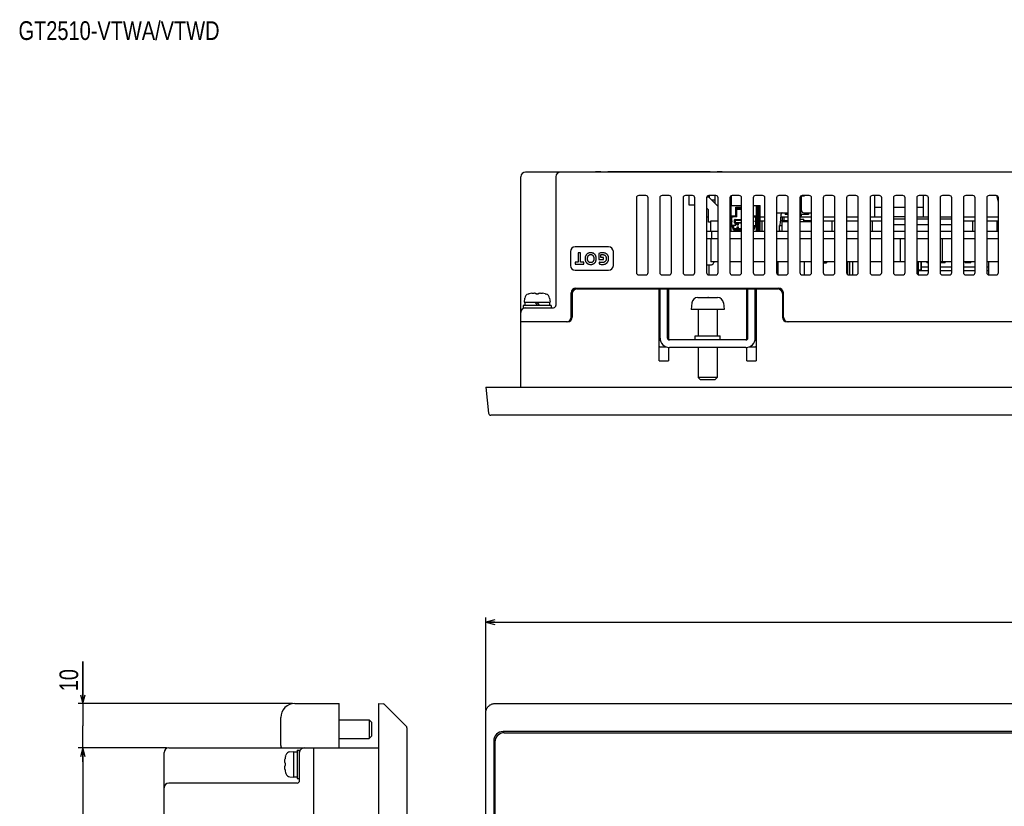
# Model space of a CAD drawing. Extents: x 0 to 819, y 0 to 477.
# Tile 5 of 24: x 0 to 211, y 308 to 477. Entities that reach past the tile are written whole.
import ezdxf
from ezdxf.enums import TextEntityAlignment as Align

# ---------------------------------------------------------------- set-up
doc = ezdxf.new("R2010")
doc.units = 0
doc.header["$LTSCALE"] = 46.255
doc.layers.get('0').update_dxf_attribs({"linetype": 'CONTINUOUS'})
doc.layers.add('AXIS', color=7, linetype='CONTINUOUS')
doc.layers.add('DIM', color=7, linetype='CONTINUOUS')
doc.styles.get("Standard").update_dxf_attribs({"font": 'txt', "width": 0.8})
doc.dimstyles.get("Standard").update_dxf_attribs({"dimtxt": 2.5, "dimasz": 2.5, "dimexe": 1.25, "dimexo": 0.625, "dimtad": 1, "dimcen": 2.5, "dimazin": 3, "dimtfac": 1, "dimtmove": 0, "dimatfit": 3})

# ---------------------------------------------------------------- blocks, each defined once
blk = doc.blocks.new('_OPEN')
at = {"color": 0, "linetype": 'BYBLOCK'}
for p, q in [((0, 0), (-1, 0.26)), ((-1, -0.26), (0, 0)), ((-1, 0), (0, 0))]:
    blk.add_line(p, q, dxfattribs=at)
blk = doc.blocks.new('*D0')
at = {"layer": 'DIM', "color": 2, "linetype": 'CONTINUOUS'}
for p, q in [((100.03, 328.75), (100.03, 348.65)), ((403.03, 328.75), (403.03, 348.65)), ((100.03, 347.65), (251.53, 347.65)), ((403.03, 347.65), (251.53, 347.65))]:
    blk.add_line(p, q, dxfattribs=at)
at = {"layer": 'DIM', "color": 2, "linetype": 'CONTINUOUS', "xscale": 1.9, "yscale": 1.9, "zscale": 1.9, "rotation": 180}
blk.add_blockref('_OPEN', (100.03, 347.65), dxfattribs=at)
at = {"layer": 'DIM', "color": 2, "linetype": 'CONTINUOUS', "xscale": 1.9, "yscale": 1.9, "zscale": 1.9}
blk.add_blockref('_OPEN', (403.03, 347.65), dxfattribs=at)
at = {"layer": 'DIM', "color": 2, "linetype": 'CONTINUOUS', "width": 0.8}
blk.add_text('303', height=4, dxfattribs=at).set_placement((251.53, 348.65), align=Align.CENTER)
blk = doc.blocks.new('*D2')
at = {"layer": 'DIM', "color": 2, "linetype": 'CONTINUOUS'}
for p, q in [((13.77, 330.23), (13.77, 339.25)), ((13.77, 339.25), (13.77, 325.48)), ((58.65, 330.23), (12.77, 330.23)), ((13.77, 317.73), (13.77, 325.48)), ((31.65, 320.73), (12.77, 320.73)), ((13.77, 320.73), (13.77, 317.73))]:
    blk.add_line(p, q, dxfattribs=at)
at = {"layer": 'DIM', "color": 2, "linetype": 'CONTINUOUS', "xscale": 1.9, "yscale": 1.9, "zscale": 1.9}
for p, rotation in [((13.77, 330.23), 270), ((13.77, 320.73), 90)]:
    blk.add_blockref('_OPEN', p, dxfattribs=dict(at, rotation=rotation))
at = {"layer": 'DIM', "color": 2, "linetype": 'CONTINUOUS', "width": 0.8}
blk.add_text('10', height=4, rotation=90, dxfattribs=at).set_placement((12.77, 332.85))
blk = doc.blocks.new('*D3')
at = {"layer": 'DIM', "color": 2, "linetype": 'CONTINUOUS'}
for p, q in [((31.65, 320.73), (12.77, 320.73)), ((13.77, 320.73), (13.77, 221.23)), ((13.77, 121.73), (13.77, 221.23)), ((31.65, 121.73), (12.77, 121.73))]:
    blk.add_line(p, q, dxfattribs=at)
at = {"layer": 'DIM', "color": 2, "linetype": 'CONTINUOUS', "xscale": 1.9, "yscale": 1.9, "zscale": 1.9}
for p, rotation in [((13.77, 320.73), 90), ((13.77, 121.73), 270)]:
    blk.add_blockref('_OPEN', p, dxfattribs=dict(at, rotation=rotation))
at = {"layer": 'DIM', "color": 2, "linetype": 'CONTINUOUS', "width": 0.8}
blk.add_text('199', height=4, rotation=90, dxfattribs=at).set_placement((12.77, 221.23), align=Align.CENTER)

msp = doc.modelspace()

# ---------------------------------------------------------------- linework, layer by layer
at = {"color": 7, "linetype": 'CONTINUOUS'}
for p, q in [((107.527, 397.91), (107.527, 442.91)), ((394.527, 443.91), (108.527, 443.91)), ((115.027, 442.91), (115.027, 415.41)), ((123.627, 443.96), (150.527, 443.96)), ((124.627, 443.91), (124.627, 443.96)), ((126.127, 443.91), (126.127, 443.96)), ((148.027, 443.91), (148.027, 443.96)), ((149.527, 443.96), (149.527, 443.91)), ((134.277, 438.91), (132.777, 438.91)), ((139.277, 438.91), (137.777, 438.91)), ((144.277, 438.91), (142.777, 438.91)), ((143.527, 438.91), (143.527, 436.91)), ((147.319, 438.61), (147.727, 438.61)), ((147.727, 438.907), (147.727, 438.61)), ((149.777, 436.56), (147.727, 438.61)), ((149.277, 438.91), (147.777, 438.91)), ((147.827, 438.91), (147.827, 438.51)), ((149.127, 437.21), (149.127, 438.91)), ((152.527, 438.843), (152.527, 436.76)), ((154.277, 438.91), (152.777, 438.91)), ((159.277, 438.91), (157.777, 438.91)), ((164.277, 438.91), (162.777, 438.91)), ((167.377, 437.31), (167.377, 438.709)), ((167.427, 438.766), (167.427, 434.81)), ((167.478, 438.81), (168.28, 438.81)), ((167.627, 435.71), (167.627, 438.81)), ((169.277, 438.91), (167.777, 438.91)), ((174.277, 438.91), (172.777, 438.91)), ((179.277, 438.91), (177.777, 438.91)), ((184.277, 438.91), (182.777, 438.91)), ((183.327, 434.31), (183.327, 438.91)), ((189.277, 438.91), (187.777, 438.91)), ((194.277, 438.91), (192.777, 438.91)), ((193.727, 434.31), (193.727, 438.91)), ((199.277, 438.91), (197.777, 438.91)), ((204.277, 438.91), (202.777, 438.91)), ((209.277, 438.91), (207.777, 438.91)), ((209.777, 437.547), (209.396, 438.895)), ((132.277, 438.41), (132.277, 422.41)), ((134.777, 422.41), (134.777, 438.41)), ((137.277, 438.41), (137.277, 422.41)), ((139.777, 422.41), (139.777, 438.41)), ((142.277, 438.41), (142.277, 422.41)), ((143.527, 436.91), (144.777, 436.91)), ((144.777, 422.41), (144.777, 438.41)), ((147.277, 438.41), (147.277, 422.41)), ((149.127, 437.91), (148.427, 437.91)), ((149.777, 422.41), (149.777, 438.41)), ((152.277, 438.41), (152.277, 422.41)), ((152.277, 436.76), (154.777, 436.76)), ((152.477, 436.76), (152.477, 434.56)), ((153.527, 434.56), (153.527, 436.41)), ((153.527, 436.41), (153.777, 436.243)), ((153.527, 436.41), (154.777, 436.41)), ((154.777, 422.41), (154.777, 438.41)), ((157.277, 438.41), (157.277, 422.41)), ((157.277, 436.76), (158.777, 436.76)), ((157.977, 434.56), (157.977, 436.76)), ((158.227, 431.31), (158.227, 436.76)), ((158.252, 431.31), (158.252, 436.66)), ((158.252, 436.66), (158.452, 436.66)), ((158.252, 436.63), (158.302, 436.58)), ((158.302, 435.96), (158.302, 436.58)), ((158.302, 436.58), (158.402, 436.58)), ((158.402, 436.58), (158.452, 436.63)), ((158.402, 436.58), (158.402, 435.96)), ((158.452, 436.66), (158.452, 431.31)), ((158.777, 431.31), (158.777, 436.76)), ((159.777, 422.41), (159.777, 438.41)), ((162.277, 438.41), (162.277, 422.41)), ((164.777, 422.41), (164.777, 438.41)), ((167.277, 438.41), (167.277, 422.41)), ((167.377, 438.31), (167.277, 438.31)), ((167.377, 437.31), (167.277, 437.31)), ((169.777, 422.41), (169.777, 438.41)), ((172.277, 438.41), (172.277, 422.41)), ((174.777, 422.41), (174.777, 438.41)), ((177.277, 438.41), (177.277, 422.41)), ((179.777, 422.41), (179.777, 438.41)), ((182.277, 438.41), (182.277, 422.41)), ((184.777, 436.31), (183.327, 436.31)), ((184.777, 422.41), (184.777, 438.41)), ((187.277, 438.41), (187.277, 422.41)), ((189.777, 436.31), (187.277, 436.31)), ((189.777, 422.41), (189.777, 438.41)), ((192.277, 438.41), (192.277, 422.41)), ((193.727, 436.31), (192.277, 436.31)), ((194.777, 422.41), (194.777, 438.41)), ((197.277, 438.41), (197.277, 422.41)), ((199.777, 422.41), (199.777, 438.41)), ((202.277, 438.41), (202.277, 422.41)), ((204.777, 422.41), (204.777, 438.41)), ((207.277, 438.41), (207.277, 422.41)), ((209.777, 422.41), (209.777, 438.41)), ((147.277, 436.26), (147.727, 435.81)), ((147.277, 434.31), (147.727, 434.31)), ((147.727, 433.21), (147.727, 435.81)), ((152.477, 434.56), (152.277, 434.426)), ((152.277, 434.36), (152.952, 434.36)), ((152.477, 434.56), (153.527, 434.56)), ((152.527, 432.46), (152.527, 434.36)), ((152.652, 434.36), (152.652, 433.48)), ((152.952, 434.31), (152.952, 434.36)), ((153.152, 434.31), (152.952, 434.31)), ((153.152, 434.31), (153.152, 434.36)), ((153.777, 434.36), (153.152, 434.36)), ((153.777, 434.393), (153.527, 434.56)), ((153.777, 434.36), (153.777, 436.243)), ((153.777, 436.21), (154.777, 436.21)), ((153.777, 435.96), (154.777, 435.96)), ((157.277, 434.56), (157.977, 434.56)), ((157.302, 434.36), (157.277, 434.36)), ((157.302, 434.31), (157.302, 434.36)), ((157.502, 434.31), (157.302, 434.31)), ((157.502, 434.31), (157.502, 434.36)), ((157.502, 434.36), (158.227, 434.36)), ((157.802, 433.48), (157.802, 434.36)), ((157.927, 432.46), (157.927, 434.36)), ((158.227, 434.393), (157.977, 434.56)), ((158.227, 435.91), (158.252, 435.91)), ((158.227, 435.76), (158.252, 435.76)), ((158.227, 434.31), (158.252, 434.31)), ((158.252, 435.96), (158.452, 435.96)), ((158.252, 435.66), (158.452, 435.66)), ((158.252, 435.16), (158.452, 435.16)), ((158.252, 434.86), (158.452, 434.86)), ((158.302, 435.16), (158.302, 435.66)), ((158.302, 431.39), (158.302, 434.86)), ((158.402, 435.66), (158.402, 435.16)), ((158.402, 434.86), (158.402, 431.39)), ((158.452, 435.91), (158.627, 435.91)), ((158.452, 435.76), (158.477, 435.76)), ((158.452, 434.31), (158.477, 434.31)), ((158.627, 435.91), (158.477, 435.76)), ((158.477, 435.76), (158.477, 433.51)), ((158.627, 435.91), (158.627, 433.36)), ((158.777, 434.31), (159.777, 434.31)), ((162.277, 435.21), (164.777, 435.21)), ((163.208, 434.828), (163.094, 433.77)), ((163.152, 434.31), (164.777, 434.31)), ((163.213, 434.866), (163.208, 434.828)), ((163.22, 434.903), (163.213, 434.866)), ((163.228, 434.939), (163.22, 434.903)), ((163.238, 434.973), (163.228, 434.939)), ((163.249, 435.006), (163.238, 434.973)), ((163.262, 435.038), (163.249, 435.006)), ((163.277, 435.067), (163.262, 435.038)), ((163.294, 435.095), (163.277, 435.067)), ((163.312, 435.12), (163.294, 435.095)), ((163.332, 435.142), (163.312, 435.12)), ((163.354, 435.162), (163.332, 435.142)), ((163.377, 435.178), (163.354, 435.162)), ((163.403, 435.192), (163.377, 435.178)), ((163.43, 435.201), (163.403, 435.192)), ((163.459, 435.208), (163.43, 435.201)), ((163.489, 435.21), (163.459, 435.208)), ((163.527, 433.51), (163.527, 434.31)), ((163.926, 433.51), (163.926, 434.31)), ((164.127, 435.21), (164.127, 434.81)), ((164.777, 434.81), (164.127, 434.81)), ((164.2, 435.21), (164.2, 434.81)), ((167.277, 434.41), (167.427, 434.41)), ((167.277, 434.31), (169.777, 434.31)), ((169.127, 434.81), (167.427, 434.81)), ((167.627, 434.61), (167.627, 434.81)), ((168.127, 435.21), (169.777, 435.21)), ((169.054, 434.81), (169.054, 435.21)), ((169.127, 435.21), (169.127, 434.81)), ((169.777, 435.209), (169.765, 435.21)), ((172.277, 434.31), (174.777, 434.31)), ((177.277, 434.31), (179.777, 434.31)), ((182.277, 434.31), (184.777, 434.31)), ((189.777, 434.31), (187.277, 434.31)), ((192.277, 434.31), (194.777, 434.31)), ((197.277, 434.31), (199.777, 434.31)), ((202.277, 434.31), (204.777, 434.31)), ((207.277, 434.31), (209.777, 434.31)), ((148.227, 433.21), (147.727, 433.21)), ((153.152, 432.46), (152.277, 432.46)), ((152.277, 432.393), (152.477, 432.26)), ((152.477, 432.26), (152.477, 431.31)), ((152.477, 432.26), (152.902, 432.26)), ((152.652, 433.48), (152.727, 433.48)), ((152.652, 433.28), (152.652, 432.46)), ((152.652, 433.28), (152.727, 433.28)), ((152.727, 433.48), (152.727, 433.28)), ((152.902, 432.26), (153.152, 432.426)), ((152.902, 431.91), (152.902, 432.26)), ((153.152, 431.91), (153.152, 432.46)), ((153.527, 432.455), (153.152, 432.455)), ((153.302, 433.055), (153.302, 433.705)), ((153.502, 433.155), (153.332, 432.984)), ((153.353, 433.791), (153.502, 433.605)), ((153.402, 433.805), (154.777, 433.805)), ((153.852, 432.955), (153.402, 432.955)), ((153.477, 432.455), (153.477, 432.955)), ((153.502, 433.155), (153.502, 433.605)), ((153.502, 433.605), (154.777, 433.605)), ((153.502, 433.155), (154.777, 433.155)), ((153.527, 432.455), (153.527, 432.955)), ((153.852, 432.61), (153.852, 433.155)), ((153.852, 432.61), (154.102, 432.61)), ((153.852, 431.61), (153.852, 432.21)), ((153.852, 432.21), (154.102, 432.21)), ((153.877, 433.155), (153.877, 432.61)), ((153.877, 432.79), (154.077, 432.79)), ((153.877, 432.21), (153.877, 431.61)), ((153.877, 432.16), (154.077, 432.16)), ((154.077, 433.155), (154.077, 432.61)), ((154.077, 432.21), (154.077, 431.61)), ((154.102, 432.61), (154.102, 433.155)), ((154.777, 432.955), (154.102, 432.955)), ((154.102, 431.61), (154.102, 432.21)), ((157.302, 432.455), (157.277, 432.455)), ((157.302, 431.91), (157.302, 432.46)), ((157.302, 432.46), (158.252, 432.46)), ((157.302, 432.426), (157.552, 432.26)), ((157.552, 432.26), (157.552, 431.91)), ((157.552, 432.26), (157.977, 432.26)), ((157.727, 433.28), (157.727, 433.48)), ((157.802, 433.48), (157.727, 433.48)), ((157.802, 433.28), (157.727, 433.28)), ((157.802, 432.46), (157.802, 433.28)), ((157.977, 432.26), (158.227, 432.426)), ((157.977, 431.31), (157.977, 432.26)), ((158.252, 433.51), (158.227, 433.51)), ((158.252, 433.36), (158.227, 433.36)), ((158.227, 432.31), (158.252, 432.31)), ((158.477, 433.51), (158.452, 433.51)), ((158.627, 433.36), (158.452, 433.36)), ((158.452, 432.46), (158.627, 432.46)), ((158.452, 432.31), (158.477, 432.31)), ((158.627, 433.36), (158.477, 433.51)), ((158.627, 432.46), (158.477, 432.31)), ((158.477, 431.71), (158.477, 432.31)), ((158.627, 432.46), (158.627, 432.01)), ((158.777, 433.51), (159.777, 433.51)), ((159.161, 431.31), (159.161, 433.51)), ((162.927, 431.31), (162.927, 432.51)), ((162.927, 432.51), (163.427, 432.51)), ((162.994, 432.602), (162.989, 432.51)), ((163.094, 433.77), (162.994, 432.602)), ((164.777, 433.51), (163.072, 433.51)), ((163.427, 433.31), (163.427, 431.31)), ((163.427, 433.31), (164.777, 433.31)), ((167.277, 433.81), (168.127, 433.81)), ((167.277, 433.31), (169.777, 433.31)), ((168.127, 433.31), (168.127, 433.81)), ((169.777, 433.51), (168.127, 433.51)), ((172.277, 433.51), (174.777, 433.51)), ((174.161, 431.31), (174.161, 433.51)), ((177.277, 433.51), (179.777, 433.51)), ((182.277, 433.51), (184.777, 433.51)), ((182.777, 431.31), (182.777, 433.51)), ((189.777, 433.81), (187.277, 433.81)), ((189.777, 432.61), (187.277, 432.61)), ((194.777, 433.81), (192.277, 433.81)), ((194.777, 432.61), (192.277, 432.61)), ((199.777, 433.81), (197.277, 433.81)), ((199.777, 432.61), (197.277, 432.61)), ((202.277, 433.51), (204.777, 433.51)), ((204.277, 431.31), (204.277, 433.51)), ((207.277, 433.51), (209.777, 433.51)), ((209.527, 431.31), (209.527, 433.51)), ((209.527, 432.51), (209.777, 432.51)), ((147.277, 431.31), (149.777, 431.31)), ((148.327, 431.31), (148.327, 429.71)), ((152.277, 431.31), (154.777, 431.31)), ((153.852, 431.76), (153.302, 431.76)), ((154.777, 431.51), (153.302, 431.51)), ((153.852, 431.61), (154.102, 431.61)), ((154.777, 431.76), (154.102, 431.76)), ((157.277, 431.31), (159.777, 431.31)), ((158.252, 431.46), (158.227, 431.46)), ((158.302, 431.39), (158.252, 431.34)), ((158.302, 431.39), (158.402, 431.39)), ((158.452, 431.34), (158.402, 431.39)), ((158.777, 431.46), (158.452, 431.46)), ((158.777, 432.01), (158.477, 432.01)), ((162.277, 431.31), (164.777, 431.31)), ((162.927, 431.543), (162.912, 431.31)), ((167.277, 431.31), (169.777, 431.31)), ((172.277, 431.31), (174.777, 431.31)), ((177.277, 431.31), (179.777, 431.31)), ((182.277, 431.31), (184.777, 431.31)), ((187.277, 431.31), (189.777, 431.31)), ((192.277, 431.31), (194.777, 431.31)), ((197.277, 431.31), (199.777, 431.31)), ((202.277, 431.31), (204.777, 431.31)), ((207.277, 431.31), (209.777, 431.31)), ((126.333, 427.91), (119.133, 427.91)), ((147.277, 429.71), (149.777, 429.71)), ((152.277, 429.71), (154.777, 429.71)), ((157.277, 429.71), (159.777, 429.71)), ((162.277, 429.71), (164.777, 429.71)), ((167.277, 429.71), (169.777, 429.71)), ((172.277, 429.71), (174.777, 429.71)), ((177.277, 429.71), (179.777, 429.71)), ((182.277, 429.71), (184.777, 429.71)), ((187.277, 429.71), (189.777, 429.71)), ((188.727, 429.71), (188.727, 424.71)), ((192.277, 429.71), (194.777, 429.71)), ((197.277, 429.71), (199.777, 429.71)), ((197.727, 429.71), (197.727, 424.71)), ((202.277, 429.71), (204.777, 429.71)), ((207.277, 429.71), (209.777, 429.71)), ((118.133, 426.91), (118.133, 423.91)), ((119.83, 426.66), (119.83, 424.624)), ((120.315, 426.66), (119.83, 426.66)), ((120.315, 424.624), (120.315, 426.66)), ((121.359, 425.85), (121.335, 425.754)), ((121.388, 425.939), (121.359, 425.85)), ((121.421, 426.021), (121.388, 425.939)), ((121.459, 426.098), (121.421, 426.021)), ((121.501, 426.168), (121.459, 426.098)), ((121.546, 426.234), (121.501, 426.168)), ((121.595, 426.294), (121.546, 426.234)), ((121.647, 426.35), (121.595, 426.294)), ((121.703, 426.401), (121.647, 426.35)), ((121.763, 426.448), (121.703, 426.401)), ((121.827, 426.49), (121.763, 426.448)), ((121.894, 426.528), (121.827, 426.49)), ((121.843, 425.731), (121.865, 425.807)), ((121.865, 425.807), (121.89, 425.874)), ((121.89, 425.874), (121.918, 425.935)), ((121.967, 426.562), (121.894, 426.528)), ((121.918, 425.935), (121.948, 425.988)), ((121.948, 425.988), (121.981, 426.036)), ((122.044, 426.592), (121.967, 426.562)), ((121.981, 426.036), (122.015, 426.078)), ((122.015, 426.078), (122.05, 426.116)), ((122.126, 426.616), (122.044, 426.592)), ((122.05, 426.116), (122.088, 426.149)), ((122.088, 426.149), (122.128, 426.178)), ((122.214, 426.636), (122.126, 426.616)), ((122.128, 426.178), (122.169, 426.203)), ((122.169, 426.203), (122.213, 426.225)), ((122.213, 426.225), (122.259, 426.243)), ((122.309, 426.65), (122.214, 426.636)), ((122.259, 426.243), (122.309, 426.258)), ((122.41, 426.658), (122.309, 426.65)), ((122.309, 426.258), (122.362, 426.269)), ((122.362, 426.269), (122.42, 426.276)), ((122.519, 426.659), (122.41, 426.658)), ((122.42, 426.276), (122.483, 426.279)), ((122.483, 426.279), (122.546, 426.276)), ((122.627, 426.653), (122.519, 426.659)), ((122.546, 426.276), (122.604, 426.269)), ((122.604, 426.269), (122.657, 426.258)), ((122.727, 426.641), (122.627, 426.653)), ((122.657, 426.258), (122.707, 426.243)), ((122.707, 426.243), (122.754, 426.225)), ((122.819, 426.623), (122.727, 426.641)), ((122.754, 426.225), (122.797, 426.203)), ((122.797, 426.203), (122.839, 426.178)), ((122.905, 426.6), (122.819, 426.623)), ((122.839, 426.178), (122.879, 426.149)), ((122.879, 426.149), (122.916, 426.116)), ((122.984, 426.572), (122.905, 426.6)), ((122.916, 426.116), (122.952, 426.078)), ((122.952, 426.078), (122.986, 426.036)), ((123.058, 426.539), (122.984, 426.572)), ((122.986, 426.036), (123.018, 425.988)), ((123.018, 425.988), (123.049, 425.935)), ((123.049, 425.935), (123.077, 425.874)), ((123.128, 426.503), (123.058, 426.539)), ((123.077, 425.874), (123.102, 425.807)), ((123.102, 425.807), (123.124, 425.731)), ((123.192, 426.462), (123.128, 426.503)), ((123.253, 426.417), (123.192, 426.462)), ((123.309, 426.367), (123.253, 426.417)), ((123.362, 426.314), (123.309, 426.367)), ((123.411, 426.255), (123.362, 426.314)), ((123.457, 426.191), (123.411, 426.255)), ((123.499, 426.123), (123.457, 426.191)), ((123.537, 426.048), (123.499, 426.123)), ((123.572, 425.967), (123.537, 426.048)), ((123.602, 425.879), (123.572, 425.967)), ((123.627, 425.784), (123.602, 425.879)), ((123.647, 425.68), (123.627, 425.784)), ((124.414, 426.584), (124.219, 426.535)), ((124.219, 426.535), (124.219, 425.233)), ((124.589, 426.62), (124.414, 426.584)), ((124.743, 426.643), (124.589, 426.62)), ((124.683, 426.244), (124.748, 426.258)), ((124.683, 425.614), (124.683, 426.244)), ((124.879, 426.656), (124.743, 426.643)), ((124.748, 426.258), (124.822, 426.269)), ((124.822, 426.269), (124.906, 426.276)), ((125.001, 426.66), (124.879, 426.656)), ((124.906, 426.276), (125.001, 426.279)), ((125.14, 426.655), (125.001, 426.66)), ((125.001, 426.279), (125.066, 426.276)), ((125.066, 426.276), (125.129, 426.27)), ((125.129, 426.27), (125.189, 426.261)), ((125.265, 426.643), (125.14, 426.655)), ((125.189, 426.261), (125.246, 426.248)), ((125.246, 426.248), (125.298, 426.232)), ((125.38, 426.625), (125.265, 426.643)), ((125.298, 426.232), (125.347, 426.213)), ((125.347, 426.213), (125.402, 426.187)), ((125.485, 426.601), (125.38, 426.625)), ((125.402, 426.187), (125.455, 426.157)), ((125.455, 426.157), (125.506, 426.122)), ((125.581, 426.572), (125.485, 426.601)), ((125.506, 426.122), (125.553, 426.083)), ((125.553, 426.083), (125.596, 426.042)), ((125.669, 426.538), (125.581, 426.572)), ((125.596, 426.042), (125.635, 425.997)), ((125.635, 425.997), (125.671, 425.948)), ((125.748, 426.501), (125.669, 426.538)), ((125.671, 425.948), (125.704, 425.894)), ((125.704, 425.894), (125.734, 425.836)), ((125.734, 425.836), (125.761, 425.773)), ((125.821, 426.46), (125.748, 426.501)), ((125.761, 425.773), (125.783, 425.706)), ((125.889, 426.416), (125.821, 426.46)), ((125.95, 426.368), (125.889, 426.416)), ((126.006, 426.318), (125.95, 426.368)), ((126.058, 426.263), (126.006, 426.318)), ((126.105, 426.205), (126.058, 426.263)), ((126.147, 426.144), (126.105, 426.205)), ((126.186, 426.077), (126.147, 426.144)), ((126.221, 426.006), (126.186, 426.077)), ((126.251, 425.93), (126.221, 426.006)), ((126.277, 425.848), (126.251, 425.93)), ((126.298, 425.758), (126.277, 425.848)), ((127.333, 423.91), (127.333, 426.91)), ((119.138, 424.624), (119.138, 424.243)), ((119.83, 424.624), (119.138, 424.624)), ((119.138, 424.243), (121.008, 424.243)), ((121.008, 424.624), (120.315, 424.624)), ((121.008, 424.243), (121.008, 424.624)), ((121.304, 425.542), (121.299, 425.424)), ((121.299, 425.424), (121.302, 425.306)), ((121.302, 425.306), (121.311, 425.195)), ((121.317, 425.652), (121.304, 425.542)), ((121.311, 425.195), (121.327, 425.091)), ((121.335, 425.754), (121.317, 425.652)), ((121.327, 425.091), (121.349, 424.994)), ((121.349, 424.994), (121.376, 424.905)), ((121.376, 424.905), (121.408, 424.821)), ((121.408, 424.821), (121.444, 424.744)), ((121.444, 424.744), (121.484, 424.672)), ((121.484, 424.672), (121.527, 424.606)), ((121.527, 424.606), (121.575, 424.544)), ((121.575, 424.544), (121.626, 424.487)), ((121.626, 424.487), (121.681, 424.435)), ((121.681, 424.435), (121.739, 424.387)), ((121.739, 424.387), (121.801, 424.343)), ((121.801, 424.343), (121.868, 424.303)), ((121.806, 425.456), (121.812, 425.554)), ((121.806, 425.357), (121.806, 425.456)), ((121.812, 425.263), (121.806, 425.357)), ((121.812, 425.554), (121.825, 425.647)), ((121.824, 425.175), (121.812, 425.263)), ((121.842, 425.094), (121.824, 425.175)), ((121.825, 425.647), (121.843, 425.731)), ((121.864, 425.019), (121.842, 425.094)), ((121.889, 424.951), (121.864, 425.019)), ((121.868, 424.303), (121.939, 424.268)), ((121.918, 424.89), (121.889, 424.951)), ((121.949, 424.835), (121.918, 424.89)), ((121.939, 424.268), (122.015, 424.237)), ((121.982, 424.787), (121.949, 424.835)), ((122.016, 424.743), (121.982, 424.787)), ((122.015, 424.237), (122.096, 424.211)), ((122.053, 424.705), (122.016, 424.743)), ((122.091, 424.671), (122.053, 424.705)), ((122.131, 424.642), (122.091, 424.671)), ((122.096, 424.211), (122.182, 424.189)), ((122.173, 424.616), (122.131, 424.642)), ((122.217, 424.594), (122.173, 424.616)), ((122.182, 424.189), (122.275, 424.173)), ((122.264, 424.576), (122.217, 424.594)), ((122.313, 424.561), (122.264, 424.576)), ((122.275, 424.173), (122.375, 424.163)), ((122.366, 424.55), (122.313, 424.561)), ((122.422, 424.543), (122.366, 424.55)), ((122.375, 424.163), (122.483, 424.16)), ((122.483, 424.541), (122.422, 424.543)), ((122.544, 424.543), (122.483, 424.541)), ((122.483, 424.16), (122.595, 424.163)), ((122.601, 424.55), (122.544, 424.543)), ((122.595, 424.163), (122.698, 424.174)), ((122.653, 424.561), (122.601, 424.55)), ((122.703, 424.576), (122.653, 424.561)), ((122.698, 424.174), (122.793, 424.19)), ((122.749, 424.594), (122.703, 424.576)), ((122.793, 424.616), (122.749, 424.594)), ((122.835, 424.642), (122.793, 424.616)), ((122.793, 424.19), (122.881, 424.212)), ((122.875, 424.671), (122.835, 424.642)), ((122.914, 424.705), (122.875, 424.671)), ((122.881, 424.212), (122.963, 424.238)), ((122.95, 424.743), (122.914, 424.705)), ((122.985, 424.787), (122.95, 424.743)), ((122.963, 424.238), (123.039, 424.269)), ((123.018, 424.835), (122.985, 424.787)), ((123.049, 424.89), (123.018, 424.835)), ((123.039, 424.269), (123.11, 424.305)), ((123.078, 424.951), (123.049, 424.89)), ((123.103, 425.019), (123.078, 424.951)), ((123.125, 425.094), (123.103, 425.019)), ((123.11, 424.305), (123.176, 424.344)), ((123.124, 425.731), (123.141, 425.647)), ((123.142, 425.175), (123.125, 425.094)), ((123.141, 425.647), (123.154, 425.554)), ((123.155, 425.263), (123.142, 425.175)), ((123.154, 425.554), (123.161, 425.456)), ((123.161, 425.357), (123.155, 425.263)), ((123.161, 425.456), (123.161, 425.357)), ((123.176, 424.344), (123.237, 424.388)), ((123.237, 424.388), (123.295, 424.436)), ((123.295, 424.436), (123.349, 424.488)), ((123.349, 424.488), (123.399, 424.545)), ((123.399, 424.545), (123.446, 424.606)), ((123.446, 424.606), (123.489, 424.673)), ((123.489, 424.673), (123.528, 424.745)), ((123.528, 424.745), (123.563, 424.823)), ((123.563, 424.823), (123.594, 424.908)), ((123.594, 424.908), (123.621, 424.999)), ((123.621, 424.999), (123.642, 425.099)), ((123.642, 425.099), (123.657, 425.206)), ((123.66, 425.569), (123.647, 425.68)), ((123.657, 425.206), (123.666, 425.323)), ((123.667, 425.448), (123.66, 425.569)), ((123.666, 425.323), (123.667, 425.448)), ((124.219, 425.233), (125.195, 425.233)), ((124.322, 424.669), (124.291, 424.26)), ((124.291, 424.26), (124.427, 424.224)), ((124.398, 424.637), (124.322, 424.669)), ((124.486, 424.608), (124.398, 424.637)), ((124.427, 424.224), (124.561, 424.196)), ((124.588, 424.581), (124.486, 424.608)), ((124.561, 424.196), (124.696, 424.176)), ((124.699, 424.56), (124.588, 424.581)), ((125.195, 425.614), (124.683, 425.614)), ((124.696, 424.176), (124.841, 424.164)), ((124.812, 424.547), (124.699, 424.56)), ((124.916, 424.541), (124.812, 424.547)), ((124.841, 424.164), (125.001, 424.16)), ((125.007, 424.542), (124.916, 424.541)), ((125.001, 424.16), (125.132, 424.164)), ((125.089, 424.549), (125.007, 424.542)), ((125.165, 424.562), (125.089, 424.549)), ((125.132, 424.164), (125.252, 424.175)), ((125.236, 424.579), (125.165, 424.562)), ((125.195, 425.233), (125.195, 425.614)), ((125.302, 424.601), (125.236, 424.579)), ((125.252, 424.175), (125.362, 424.193)), ((125.363, 424.626), (125.302, 424.601)), ((125.362, 424.193), (125.463, 424.217)), ((125.42, 424.656), (125.363, 424.626)), ((125.473, 424.689), (125.42, 424.656)), ((125.463, 424.217), (125.556, 424.245)), ((125.522, 424.725), (125.473, 424.689)), ((125.568, 424.766), (125.522, 424.725)), ((125.556, 424.245), (125.641, 424.279)), ((125.611, 424.81), (125.568, 424.766)), ((125.65, 424.858), (125.611, 424.81)), ((125.641, 424.279), (125.72, 424.316)), ((125.686, 424.909), (125.65, 424.858)), ((125.718, 424.965), (125.686, 424.909)), ((125.746, 425.025), (125.718, 424.965)), ((125.72, 424.316), (125.793, 424.357)), ((125.771, 425.089), (125.746, 425.025)), ((125.791, 425.158), (125.771, 425.089)), ((125.783, 425.706), (125.8, 425.634)), ((125.806, 425.231), (125.791, 425.158)), ((125.793, 424.357), (125.861, 424.403)), ((125.8, 425.634), (125.813, 425.558)), ((125.817, 425.309), (125.806, 425.231)), ((125.813, 425.558), (125.82, 425.476)), ((125.821, 425.392), (125.817, 425.309)), ((125.82, 425.476), (125.821, 425.392)), ((125.861, 424.403), (125.924, 424.452)), ((125.924, 424.452), (125.982, 424.505)), ((125.982, 424.505), (126.035, 424.562)), ((126.035, 424.562), (126.085, 424.623)), ((126.085, 424.623), (126.13, 424.688)), ((126.13, 424.688), (126.171, 424.759)), ((126.171, 424.759), (126.209, 424.835)), ((126.209, 424.835), (126.241, 424.916)), ((126.241, 424.916), (126.27, 425.004)), ((126.27, 425.004), (126.293, 425.1)), ((126.293, 425.1), (126.311, 425.204)), ((126.314, 425.661), (126.298, 425.758)), ((126.311, 425.204), (126.323, 425.317)), ((126.324, 425.556), (126.314, 425.661)), ((126.323, 425.317), (126.327, 425.439)), ((126.327, 425.439), (126.324, 425.556)), ((147.277, 424.11), (148.327, 424.11)), ((147.827, 421.91), (147.827, 424.11)), ((148.827, 424.71), (148.827, 424.61)), ((154.777, 424.71), (152.277, 424.71)), ((159.777, 424.71), (157.277, 424.71)), ((164.777, 424.71), (162.277, 424.71)), ((162.527, 424.71), (162.527, 421.977)), ((169.777, 424.71), (167.277, 424.71)), ((168.227, 421.91), (168.227, 424.71)), ((174.777, 424.71), (172.277, 424.71)), ((172.277, 424.51), (172.957, 424.51)), ((172.957, 424.71), (172.957, 424.51)), ((179.777, 424.71), (177.277, 424.71)), ((177.427, 424.71), (177.427, 422.053)), ((178.527, 424.71), (178.527, 421.91)), ((184.777, 424.71), (182.277, 424.71)), ((189.777, 424.71), (187.277, 424.71)), ((194.777, 424.71), (192.277, 424.71)), ((192.577, 424.71), (192.577, 421.952)), ((193.147, 424.71), (193.147, 422.93)), ((193.297, 422.83), (193.297, 424.71)), ((194.437, 424.71), (194.437, 424.53)), ((194.777, 424.53), (194.437, 424.53)), ((199.777, 424.71), (197.277, 424.71)), ((198.387, 424.53), (197.277, 424.53)), ((198.387, 424.53), (198.387, 424.71)), ((204.777, 424.71), (202.277, 424.71)), ((202.667, 424.71), (202.667, 424.53)), ((203.867, 424.53), (202.667, 424.53)), ((203.867, 424.53), (203.867, 424.71)), ((209.777, 424.71), (207.277, 424.71)), ((207.727, 421.912), (207.727, 424.71)), ((119.133, 422.91), (126.333, 422.91)), ((132.777, 421.91), (134.277, 421.91)), ((137.777, 421.91), (139.277, 421.91)), ((142.777, 421.91), (144.277, 421.91)), ((147.777, 421.91), (149.277, 421.91)), ((152.777, 421.91), (154.277, 421.91)), ((157.777, 421.91), (159.277, 421.91)), ((162.777, 421.91), (164.277, 421.91)), ((167.777, 421.91), (169.277, 421.91)), ((172.777, 421.91), (174.277, 421.91)), ((177.777, 421.91), (179.277, 421.91)), ((182.777, 421.91), (184.277, 421.91)), ((187.777, 421.91), (189.277, 421.91)), ((193.147, 422.93), (192.577, 422.93)), ((192.577, 422.83), (194.777, 422.83)), ((192.777, 421.91), (194.277, 421.91)), ((194.777, 423.59), (193.297, 423.59)), ((199.777, 423.59), (197.277, 423.59)), ((197.277, 422.83), (199.777, 422.83)), ((197.777, 421.91), (199.277, 421.91)), ((204.777, 423.59), (202.277, 423.59)), ((202.277, 422.83), (204.777, 422.83)), ((202.777, 421.91), (204.277, 421.91)), ((207.727, 423.59), (207.277, 423.59)), ((207.277, 422.83), (207.727, 422.83)), ((207.777, 421.91), (209.277, 421.91)), ((109.277, 417.887), (109.068, 417.83)), ((109.277, 417.887), (109.3, 417.887)), ((109.86, 418.006), (110.005, 418.025)), ((110.005, 418.025), (110.148, 418.04)), ((110.148, 418.04), (110.287, 418.05)), ((110.287, 418.05), (110.422, 418.057)), ((110.422, 418.057), (110.501, 418.05)), ((110.501, 418.05), (110.581, 418.04)), ((110.581, 418.04), (110.663, 418.025)), ((110.663, 418.025), (110.747, 418.006)), ((110.747, 418.006), (110.747, 417.887)), ((110.747, 417.887), (111.307, 417.887)), ((111.307, 418.006), (111.391, 418.025)), ((111.307, 417.887), (111.307, 418.006)), ((111.391, 418.025), (111.473, 418.04)), ((111.473, 418.04), (111.554, 418.05)), ((111.554, 418.05), (111.632, 418.057)), ((111.632, 418.057), (111.768, 418.05)), ((111.768, 418.05), (111.907, 418.04)), ((111.907, 418.04), (112.049, 418.025)), ((112.049, 418.025), (112.195, 418.006)), ((112.755, 417.887), (112.777, 417.887)), ((112.777, 417.887), (112.987, 417.83)), ((118.327, 412.91), (118.327, 418.11)), ((118.527, 417.91), (118.527, 412.91)), ((119.327, 419.11), (162.727, 419.11)), ((119.527, 418.91), (162.527, 418.91)), ((137.127, 403.51), (137.127, 418.91)), ((137.327, 408.41), (137.327, 418.91)), ((138.927, 408.41), (138.927, 418.91)), ((139.127, 418.91), (139.127, 408.063)), ((155.927, 408.063), (155.927, 418.91)), ((156.127, 408.41), (156.127, 418.91)), ((157.727, 408.41), (157.727, 418.91)), ((157.927, 418.91), (157.927, 403.51)), ((163.527, 417.91), (163.527, 412.91)), ((163.727, 412.91), (163.727, 418.11)), ((108.027, 415.41), (108.027, 414.91)), ((114.027, 415.41), (108.027, 415.41)), ((108.351, 416.957), (108.277, 416.11)), ((108.277, 416.11), (113.777, 416.11)), ((108.377, 416.11), (108.377, 415.41)), ((110.623, 416.11), (111.027, 415.41)), ((111.027, 416.11), (111.431, 415.41)), ((113.677, 416.11), (113.677, 415.41)), ((113.703, 416.957), (113.777, 416.11)), ((114.027, 415.41), (114.027, 414.91)), ((144.151, 415.923), (144.027, 414.51)), ((145.427, 417.107), (145.454, 417.109)), ((145.454, 417.109), (145.48, 417.109)), ((145.48, 417.109), (145.507, 417.11)), ((145.507, 417.11), (147.027, 417.11)), ((147.027, 417.11), (147.027, 417.107)), ((147.027, 417.107), (147.36, 417.109)), ((147.36, 417.109), (147.694, 417.109)), ((147.694, 417.109), (147.527, 417.109)), ((147.694, 417.109), (148.027, 417.107)), ((148.027, 417.107), (148.027, 417.11)), ((148.027, 417.11), (149.548, 417.11)), ((149.548, 417.11), (149.574, 417.109)), ((149.574, 417.109), (149.601, 417.109)), ((149.601, 417.109), (149.627, 417.107)), ((149.627, 417.107), (149.627, 417.11)), ((150.904, 415.923), (151.027, 414.51)), ((108.027, 414.91), (114.527, 414.91)), ((151.027, 414.51), (144.027, 414.51)), ((145.527, 414.51), (145.527, 408.91)), ((149.527, 414.51), (149.527, 408.91)), ((117.527, 411.91), (107.527, 411.91)), ((234.527, 411.91), (164.527, 411.91)), ((137.327, 410.31), (137.127, 410.31)), ((137.327, 409.31), (137.127, 409.31)), ((139.127, 410.31), (138.927, 410.31)), ((139.127, 409.31), (138.927, 409.31)), ((144.827, 408.01), (144.827, 408.91)), ((144.827, 408.91), (150.227, 408.91)), ((150.227, 408.01), (150.227, 408.91)), ((156.127, 410.31), (155.927, 410.31)), ((156.127, 409.31), (155.927, 409.31)), ((157.927, 410.31), (157.727, 410.31)), ((157.927, 409.31), (157.727, 409.31)), ((137.399, 407.91), (137.127, 407.91)), ((155.727, 408.01), (139.327, 408.01)), ((157.927, 407.91), (157.656, 407.91)), ((137.327, 406.51), (138.734, 406.51)), ((139.127, 406.429), (139.127, 403.51)), ((155.727, 406.41), (139.327, 406.41)), ((145.527, 406.41), (145.527, 400.01)), ((149.527, 406.41), (149.527, 400.01)), ((155.927, 403.51), (155.927, 406.429)), ((156.32, 406.51), (157.727, 406.51)), ((137.127, 403.51), (139.127, 403.51)), ((155.927, 403.51), (157.927, 403.51)), ((146.027, 399.51), (145.527, 400.01)), ((149.527, 400.01), (145.527, 400.01)), ((149.027, 399.51), (146.027, 399.51)), ((149.027, 399.51), (149.527, 400.01)), ((100.027, 397.91), (100.611, 392.357)), ((100.027, 397.91), (403.027, 397.91)), ((401.946, 391.91), (101.108, 391.91)), ((59.155, 330.234), (68.655, 330.234)), ((68.655, 320.734), (68.655, 330.234)), ((77.155, 112.234), (77.155, 330.234)), ((77.155, 330.234), (78.096, 330.135)), ((78.397, 329.991), (83.008, 325.381)), ((100.09, 328.742), (100.125, 328.863)), ((100.125, 328.863), (100.167, 328.98)), ((100.167, 328.98), (100.217, 329.095)), ((100.217, 329.095), (100.273, 329.206)), ((100.273, 329.206), (100.337, 329.313)), ((100.337, 329.313), (100.407, 329.416)), ((100.407, 329.416), (100.483, 329.515)), ((100.483, 329.515), (100.565, 329.608)), ((100.565, 329.608), (100.653, 329.696)), ((100.653, 329.696), (100.747, 329.778)), ((100.747, 329.778), (100.845, 329.855)), ((100.845, 329.855), (100.948, 329.925)), ((100.948, 329.925), (101.055, 329.988)), ((101.055, 329.988), (101.167, 330.045)), ((101.167, 330.045), (101.281, 330.094)), ((101.281, 330.094), (101.399, 330.137)), ((101.399, 330.137), (101.519, 330.171)), ((101.519, 330.171), (101.641, 330.199)), ((101.641, 330.199), (101.765, 330.218)), ((101.765, 330.218), (101.891, 330.23)), ((101.891, 330.23), (102.016, 330.234)), ((102.016, 330.234), (401.038, 330.234)), ((56.155, 321.234), (56.155, 327.234)), ((68.655, 326.734), (75.055, 326.734)), ((75.055, 326.734), (75.055, 322.734)), ((75.555, 326.234), (75.055, 326.734)), ((100.027, 328.245), (100.031, 328.371)), ((100.027, 114.223), (100.027, 328.245)), ((100.031, 328.371), (100.043, 328.496)), ((100.043, 328.496), (100.063, 328.62)), ((100.063, 328.62), (100.09, 328.742)), ((75.555, 326.234), (75.555, 323.234)), ((83.155, 325.027), (83.155, 117.441)), ((68.655, 322.734), (75.055, 322.734)), ((75.555, 323.234), (75.055, 322.734)), ((399.327, 324.234), (103.727, 324.234)), ((103.977, 323.984), (399.077, 323.984)), ((32.155, 320.734), (77.155, 320.734)), ((63.155, 320.734), (63.155, 220.434)), ((101.727, 322.234), (101.727, 120.234)), ((101.977, 321.984), (101.977, 120.484)), ((31.155, 122.734), (31.155, 319.734)), ((57.039, 318.256), (57.058, 318.402)), ((57.177, 318.984), (57.235, 319.194)), ((57.177, 318.962), (57.177, 318.984)), ((58.107, 319.91), (58.955, 319.984)), ((58.955, 314.484), (58.955, 319.984)), ((58.955, 319.884), (59.188, 319.881)), ((58.955, 319.853), (59.187, 319.87)), ((59.187, 319.87), (59.42, 319.881)), ((59.188, 319.881), (59.305, 319.875)), ((59.42, 319.881), (59.655, 319.884)), ((59.655, 320.234), (59.655, 314.234)), ((59.655, 320.234), (60.155, 320.234)), ((60.155, 313.734), (60.155, 320.234)), ((57.007, 317.839), (57.014, 317.975)), ((57.014, 317.761), (57.007, 317.839)), ((57.007, 316.629), (57.018, 316.744)), ((57.016, 316.456), (57.007, 316.629)), ((57.014, 317.975), (57.025, 318.114)), ((57.025, 317.68), (57.014, 317.761)), ((57.033, 316.268), (57.016, 316.456)), ((57.018, 316.744), (57.036, 316.852)), ((57.025, 318.114), (57.039, 318.256)), ((57.039, 317.598), (57.025, 317.68)), ((57.058, 316.067), (57.033, 316.268)), ((57.036, 316.852), (57.058, 316.954)), ((57.058, 317.514), (57.039, 317.598)), ((57.177, 317.514), (57.058, 317.514)), ((57.058, 316.954), (57.177, 316.954)), ((57.177, 316.954), (57.177, 317.514)), ((57.177, 315.484), (57.177, 315.507)), ((57.177, 315.484), (57.235, 315.274)), ((58.107, 314.558), (58.955, 314.484)), ((58.955, 314.584), (59.655, 314.584)), ((59.655, 314.234), (60.155, 314.234)), ((59.655, 313.234), (32.155, 313.234))]:
    msp.add_line(p, q, dxfattribs=at)
for centre, radius, start, end in [((108.527, 442.91), 1, 90, 180), ((116.027, 442.91), 1, 90, 180), ((123.627, 443.46), 0.5, 90, 115.59566), ((150.527, 443.46), 0.5, 64.40434, 90), ((132.777, 438.41), 0.5, 90, 180), ((134.277, 438.41), 0.5, 0, 90), ((137.777, 438.41), 0.5, 90, 180), ((139.277, 438.41), 0.5, 0, 90), ((142.777, 438.41), 0.5, 90, 180), ((144.277, 438.41), 0.5, 0, 90), ((147.777, 438.41), 0.5, 90, 180), ((149.277, 438.41), 0.5, 0, 90), ((152.777, 438.41), 0.5, 90, 180), ((154.277, 438.41), 0.5, 0, 90), ((157.777, 438.41), 0.5, 90, 180), ((159.277, 438.41), 0.5, 0, 90), ((162.777, 438.41), 0.5, 90, 180), ((164.277, 438.41), 0.5, 0, 90), ((167.777, 438.41), 0.5, 90, 180), ((169.277, 438.41), 0.5, 0, 90), ((172.777, 438.41), 0.5, 90, 180), ((174.277, 438.41), 0.5, 0, 90), ((177.777, 438.41), 0.5, 90, 180), ((179.277, 438.41), 0.5, 0, 90), ((182.777, 438.41), 0.5, 90, 180), ((184.277, 438.41), 0.5, 0, 90), ((187.777, 438.41), 0.5, 90, 180), ((189.277, 438.41), 0.5, 0, 90), ((192.777, 438.41), 0.5, 90, 180), ((194.277, 438.41), 0.5, 0, 90), ((197.777, 438.41), 0.5, 90, 180), ((199.277, 438.41), 0.5, 0, 90), ((202.777, 438.41), 0.5, 90, 180), ((204.277, 438.41), 0.5, 0, 90), ((207.777, 438.41), 0.5, 90, 180), ((209.277, 438.41), 0.5, 0, 90), ((167.427, 434.61), 0.2, 270, 360), ((168.127, 435.71), 0.5, 180, 270), ((153.402, 433.705), 0.1, 90, 180), ((153.402, 433.055), 0.1, 180, 270), ((153.302, 431.91), 0.4, 180, 270), ((153.302, 431.91), 0.15, 180, 270), ((157.152, 431.91), 0.4, 288.30172, 360), ((157.152, 431.91), 0.15, 327.01083, 360), ((119.133, 426.91), 1, 90, 180), ((126.333, 426.91), 1, 0, 90), ((119.133, 423.91), 1, 180, 270), ((126.333, 423.91), 1, 270, 360), ((148.327, 424.61), 0.5, 270, 360), ((132.777, 422.41), 0.5, 180, 270), ((134.277, 422.41), 0.5, 270, 360), ((137.777, 422.41), 0.5, 180, 270), ((139.277, 422.41), 0.5, 270, 360), ((142.777, 422.41), 0.5, 180, 270), ((144.277, 422.41), 0.5, 270, 360), ((147.777, 422.41), 0.5, 180, 270), ((149.277, 422.41), 0.5, 270, 360), ((152.777, 422.41), 0.5, 180, 270), ((154.277, 422.41), 0.5, 270, 360), ((157.777, 422.41), 0.5, 180, 270), ((159.277, 422.41), 0.5, 270, 360), ((162.777, 422.41), 0.5, 180, 270), ((164.277, 422.41), 0.5, 270, 360), ((167.777, 422.41), 0.5, 180, 270), ((169.277, 422.41), 0.5, 270, 360), ((172.777, 422.41), 0.5, 180, 270), ((174.277, 422.41), 0.5, 270, 360), ((177.777, 422.41), 0.5, 180, 270), ((179.277, 422.41), 0.5, 270, 360), ((182.777, 422.41), 0.5, 180, 270), ((184.277, 422.41), 0.5, 270, 360), ((187.777, 422.41), 0.5, 180, 270), ((189.277, 422.41), 0.5, 270, 360), ((192.777, 422.41), 0.5, 180, 270), ((194.277, 422.41), 0.5, 270, 360), ((197.777, 422.41), 0.5, 180, 270), ((199.277, 422.41), 0.5, 270, 360), ((202.777, 422.41), 0.5, 180, 270), ((204.277, 422.41), 0.5, 270, 360), ((207.777, 422.41), 0.5, 180, 270), ((209.277, 422.41), 0.5, 270, 360), ((109.348, 416.87), 1, 106.25703, 175), ((111.027, 411.11), 6.994, 99.60837, 104.29869), ((111.027, 411.11), 6.994, 75.70131, 80.39163), ((112.707, 416.87), 1, 5, 73.74297), ((119.327, 418.11), 1, 90, 180), ((119.527, 417.91), 1, 90, 180), ((162.527, 417.91), 1, 0, 90), ((162.727, 418.11), 1, 0, 90), ((114.527, 415.41), 0.5, 269.99998, 0.00002), ((145.446, 415.81), 1.3, 90.82425, 175), ((149.609, 415.81), 1.3, 5, 89.17574), ((108.527, 413.91), 1, 90, 180), ((117.327, 412.91), 1, 270, 360), ((117.527, 412.91), 1, 270, 360), ((137.327, 411.81), 0.2, 90, 180), ((138.927, 411.81), 0.2, 0, 90), ((156.127, 411.81), 0.2, 90, 180), ((157.727, 411.81), 0.2, 0, 90), ((164.527, 412.91), 1, 180, 270), ((164.727, 412.91), 1, 180, 270), ((139.327, 408.41), 2, 180, 270), ((139.327, 408.41), 0.4, 180, 270), ((155.727, 408.41), 2, 270, 360), ((155.727, 408.41), 0.4, 270, 360), ((137.327, 406.71), 0.2, 180, 270), ((157.727, 406.71), 0.2, 270, 360), ((101.108, 392.41), 0.5, 186, 270), ((59.155, 327.234), 3, 90, 180), ((78.044, 329.638), 0.5, 45, 84), ((82.655, 325.027), 0.5, 0, 45), ((103.727, 322.234), 2, 90, 180), ((32.155, 319.734), 1, 90, 180), ((57.155, 321.234), 1, 180, 210.19122), ((61.155, 319.734), 1, 90, 175.71429), ((63.955, 317.234), 6.994, 165.70131, 170.39163), ((58.195, 318.914), 1, 95, 163.74297), ((63.955, 317.234), 6.994, 189.60837, 194.29869), ((58.195, 315.554), 1, 196.25703, 265), ((32.155, 312.234), 1, 90, 180), ((59.655, 313.734), 0.5, 270, 360)]:
    msp.add_arc(centre, radius, start, end, dxfattribs=at)
at = {"layer": 'AXIS', "color": 7, "linetype": 'CONTINUOUS'}
for p, q in [((124.627, 443.96), (123.627, 443.96)), ((148.027, 443.96), (126.127, 443.96)), ((150.527, 443.96), (149.527, 443.96)), ((148.227, 431.31), (148.227, 433.51)), ((148.227, 433.51), (149.777, 433.51)), ((148.227, 429.71), (148.227, 424.71)), ((149.777, 424.71), (148.227, 424.71)), ((177.977, 421.91), (177.977, 424.71))]:
    msp.add_line(p, q, dxfattribs=at)
msp.add_arc((103.977, 321.984), 2, 90, 180, dxfattribs=at)

# ---------------------------------------------------------------- texts
at = {"color": 2, "linetype": 'CONTINUOUS', "width": 0.8}
msp.add_text('GT2510-VTWA/VTWD', height=4, dxfattribs=at).set_placement((0, 472.177))

# ---------------------------------------------------------------- dimensions: what is measured, and where the dimension line sits
at = {"layer": 'DIM', "color": 2, "linetype": 'CONTINUOUS'}
dim = msp.add_linear_dim(base=(403.027, 347.651), p1=(100.027, 328.245), p2=(403.027, 328.245), dimstyle='Standard', dxfattribs=at)
dim.commit()
dim.dimension.update_dxf_attribs({"geometry": '*D0', "text_midpoint": (251.627, 347.651), "dimtype": 128})
for base, p1, p2, picture, middle in [((13.774, 320.734), (59.155, 330.234), (32.155, 320.734), '*D2', (13.774, 336.254)), ((13.774, 121.734), (32.155, 320.734), (32.155, 121.734), '*D3', (13.774, 221.434))]:
    dim = msp.add_linear_dim(base=base, p1=p1, p2=p2, angle=270, dimstyle='Standard', dxfattribs=at)
    dim.commit()
    dim.dimension.update_dxf_attribs({"geometry": picture, "text_midpoint": middle, "dimtype": 128})

doc.saveas('drawing.dxf')
